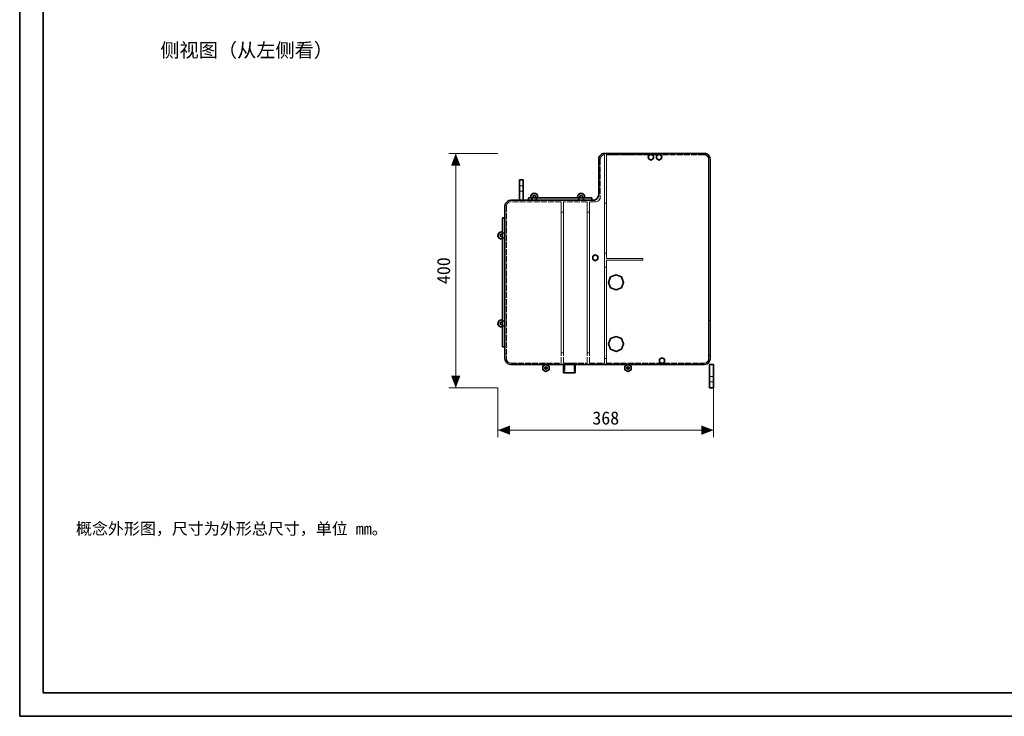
# Model space of a CAD drawing. Header units: millimetres. Extents: x 0 to 420, y 0 to 297.
# Tile 1 of 3: x 0 to 210, y 0 to 148. Entities that reach past the tile are written whole.
import ezdxf
from ezdxf.enums import TextEntityAlignment as Align

# ---------------------------------------------------------------- set-up
doc = ezdxf.new("R2010")
doc.units = ezdxf.units.MM
doc.linetypes.add('DASHED', pattern=[1.524, 1.27, -0.254])
for name, color, linetype, lineweight, true_color in [('DIM', 7, 'Continuous', 18, 0x1e5aa0), ('FRAME', 7, 'Continuous', 35, 0x3c3c3c), ('HIDDEN', 7, 'DASHED', 13, 0x969696), ('OUTLINE', 7, 'Continuous', 35, 0x141414), ('TEXT', 7, 'Continuous', 18, 0x141414)]:
    doc.layers.add(name, color=color, linetype=linetype, lineweight=lineweight, true_color=true_color)
doc.styles.add('ZH', font='simsun.ttc')

msp = doc.modelspace()

# ---------------------------------------------------------------- hatches: boundary and pattern name
at = {"layer": 'DIM'}
for points in [[(93, 120), (92.01, 117.4), (93.99, 117.4)], [(93, 70), (93.99, 72.6), (92.01, 72.6)], [(102, 61), (104.6, 60.01), (104.6, 61.99)], [(148, 61), (145.4, 61.99), (145.4, 60.01)]]:
    msp.add_hatch(color=7, dxfattribs=at).paths.add_polyline_path(points)

# ---------------------------------------------------------------- linework, layer by layer
for points in [[(102, 120), (91.5, 120)], [(93, 70), (93, 120)], [(102, 70), (91.5, 70)], [(102, 70), (102, 59.5)], [(148, 70), (148, 59.5)], [(102, 61), (148, 61)]]:
    msp.add_lwpolyline(points, dxfattribs=at)
at = {"layer": 'FRAME'}
for points in [[(0, 0), (420, 0), (420, 297), (0, 297)], [(5, 5), (415, 5), (415, 292), (5, 292)]]:
    msp.add_lwpolyline(points, close=True, dxfattribs=at)
at = {"layer": 'HIDDEN'}
for points in [[(124.75, 120), (124.43, 119.96), (124.12, 119.83), (123.87, 119.63), (123.67, 119.38), (123.54, 119.07), (123.5, 118.75)], [(125.38, 120), (124.75, 120)], [(125.38, 119.69), (125.38, 120)], [(134.12, 120), (125.38, 120)], [(125.38, 119.69), (125.38, 120)], [(136.62, 120), (134.12, 120)], [(134.12, 119.69), (134.12, 120)], [(134.12, 119.69), (134.12, 120)], [(134.25, 119.69), (134.31, 119.72), (134.37, 119.76), (134.43, 119.78), (134.49, 119.8), (134.56, 119.81), (134.62, 119.81)], [(134.62, 119.81), (134.69, 119.81), (134.76, 119.8), (134.82, 119.78), (134.88, 119.76), (134.94, 119.72), (135, 119.69)], [(136, 119.69), (136.06, 119.72), (136.12, 119.76), (136.18, 119.78), (136.24, 119.8), (136.31, 119.81), (136.38, 119.81)], [(136.38, 119.81), (136.42, 119.81), (136.46, 119.81), (136.5, 119.8), (136.54, 119.79), (136.59, 119.78), (136.62, 119.76)], [(146, 120), (136.62, 120)], [(136.62, 119.76), (136.62, 120)], [(136.62, 119.76), (136.62, 120)], [(136.62, 119.76), (136.65, 119.75), (136.67, 119.74), (136.69, 119.73), (136.71, 119.71), (136.73, 119.7), (136.75, 119.69)], [(147.25, 118.75), (147.21, 119.07), (147.08, 119.38), (146.88, 119.63), (146.62, 119.83), (146.32, 119.96), (146, 120)], [(146, 119.69), (146, 120)], [(146, 119.69), (146, 120)], [(123.5, 118.75), (123.5, 111.25)], [(124.75, 119.69), (124.51, 119.66), (124.28, 119.56), (124.09, 119.41), (123.94, 119.22), (123.84, 118.99), (123.81, 118.75)], [(123.81, 118.75), (123.84, 118.99), (123.94, 119.22), (124.09, 119.41), (124.28, 119.56), (124.51, 119.66), (124.75, 119.69)], [(123.81, 118.75), (123.81, 110.62)], [(123.81, 118.75), (123.81, 110.62)], [(124.75, 109.38), (124.75, 119.69)], [(124.75, 75.31), (124.75, 119.69)], [(125.12, 109.38), (125.12, 119.69)], [(125.38, 119.69), (125.12, 119.69)], [(125.12, 97.62), (125.12, 119.69)], [(134.25, 119.69), (125.12, 119.69)], [(134.12, 119.69), (125.38, 119.69)], [(135, 119.69), (135.25, 119.25), (135.09, 118.77), (134.62, 118.56), (134.16, 118.77), (134, 119.25), (134.25, 119.69)], [(134.25, 119.69), (134.12, 119.69)], [(136, 119.69), (135, 119.69)], [(136, 119.69), (135, 119.69)], [(136.75, 119.69), (137, 119.25), (136.84, 118.77), (136.38, 118.56), (135.91, 118.77), (135.75, 119.25), (136, 119.69)], [(146, 119.69), (136.75, 119.69)], [(146, 119.69), (136.75, 119.69)], [(146.94, 118.75), (146.91, 118.99), (146.81, 119.22), (146.66, 119.41), (146.47, 119.56), (146.24, 119.66), (146, 119.69)], [(146, 119.69), (146.24, 119.66), (146.47, 119.56), (146.66, 119.41), (146.81, 119.22), (146.91, 118.99), (146.94, 118.75)], [(146.94, 76.25), (146.94, 118.75)], [(146.94, 84.38), (146.94, 118.75)], [(147.25, 84.38), (147.25, 118.75)], [(106.62, 110), (106.62, 114.38)], [(106.62, 114.38), (107.38, 114.38)], [(107.38, 110), (107.38, 114.38)], [(106.62, 113.06), (106.62, 112.88), (106.62, 112.69), (106.62, 112.5), (106.62, 112.31), (106.62, 112.12), (106.62, 111.94)], [(106.62, 111.94), (106.62, 112.12), (106.62, 112.31), (106.62, 112.5), (106.62, 112.69), (106.62, 112.88), (106.62, 113.06)], [(106.62, 113.06), (107.38, 113.06)], [(106.62, 111.94), (107.38, 111.94)], [(107.38, 113.06), (107.38, 112.88), (107.38, 112.69), (107.38, 112.5), (107.38, 112.31), (107.38, 112.12), (107.38, 111.94)], [(107.38, 111.94), (107.38, 112.12), (107.38, 112.31), (107.38, 112.5), (107.38, 112.69), (107.38, 112.88), (107.38, 113.06)], [(109.75, 111.5), (109.1, 111.12), (109.1, 110.38), (109.75, 110), (110.4, 110.38), (110.4, 111.12), (109.75, 111.5)], [(119.75, 111.5), (119.1, 111.12), (119.1, 110.38), (119.75, 110), (120.4, 110.38), (120.4, 111.12), (119.75, 111.5)], [(104.75, 110), (104.43, 109.96), (104.12, 109.83), (103.87, 109.63), (103.67, 109.38), (103.54, 109.07), (103.5, 108.75)], [(104.75, 109.69), (104.51, 109.66), (104.28, 109.56), (104.09, 109.41), (103.94, 109.22), (103.84, 108.99), (103.81, 108.75)], [(103.81, 108.75), (103.84, 108.99), (103.94, 109.22), (104.09, 109.41), (104.28, 109.56), (104.51, 109.66), (104.75, 109.69)], [(109.75, 110), (104.75, 110)], [(115.5, 109.69), (104.75, 109.69)], [(115.5, 109.69), (104.75, 109.69)], [(107.38, 110), (106.62, 110)], [(107.38, 110), (106.62, 110)], [(108.5, 110), (108.5, 110.5)], [(108.5, 110), (108.5, 110.5)], [(108.5, 110.5), (122, 110.5)], [(108.5, 110.5), (122, 110.5)], [(108.5, 110), (108.5, 110.5)], [(108.5, 110), (108.5, 110.5)], [(108.5, 110.5), (122, 110.5)], [(108.5, 110.5), (122, 110.5)], [(108.5, 110), (108.5, 110.5)], [(108.5, 110.5), (122, 110.5)], [(108.5, 110), (122, 110)], [(108.5, 110), (122, 110)], [(108.5, 110), (122, 110)], [(108.5, 110), (122, 110)], [(108.5, 110), (122, 110)], [(108.5, 110), (122, 110)], [(110.46, 110.5), (110.3, 110.24), (110.05, 110.06), (109.75, 110), (109.45, 110.06), (109.2, 110.24), (109.04, 110.5)], [(109.75, 111.03), (109.99, 110.89), (109.99, 110.61), (109.75, 110.47), (109.51, 110.61), (109.51, 110.89), (109.75, 111.03)], [(109.86, 110.5), (109.83, 110.49), (109.79, 110.48), (109.75, 110.47), (109.71, 110.48), (109.67, 110.49), (109.64, 110.5)], [(119.75, 110), (109.75, 110)], [(115.5, 107.5), (115.5, 109.69)], [(115.5, 75.31), (115.5, 109.69)], [(116, 107.5), (116, 109.69)], [(121, 109.69), (116, 109.69)], [(116, 75.31), (116, 109.69)], [(121, 109.69), (116, 109.69)], [(120.46, 110.5), (120.3, 110.24), (120.05, 110.06), (119.75, 110), (119.45, 110.06), (119.2, 110.24), (119.04, 110.5)], [(119.75, 111.03), (119.99, 110.89), (119.99, 110.61), (119.75, 110.47), (119.51, 110.61), (119.51, 110.89), (119.75, 111.03)], [(119.86, 110.5), (119.83, 110.49), (119.79, 110.48), (119.75, 110.47), (119.71, 110.48), (119.67, 110.49), (119.64, 110.5)], [(122.25, 110), (119.75, 110)], [(121, 107.5), (121, 109.69)], [(121, 75.31), (121, 109.69)], [(121.5, 107.5), (121.5, 109.69)], [(122.88, 109.69), (121.5, 109.69)], [(121.5, 75.31), (121.5, 109.69)], [(122.88, 109.69), (121.5, 109.69)], [(122, 110), (122, 110.5)], [(122, 110), (122, 110.5)], [(122, 110), (122, 110.5)], [(122, 110), (122, 110.5)], [(122, 110), (122, 110.5)], [(122.25, 110), (122.57, 110.04), (122.88, 110.17), (123.13, 110.37), (123.33, 110.62), (123.46, 110.93), (123.5, 111.25)], [(122.88, 109.69), (123.12, 109.72), (123.34, 109.81), (123.54, 109.96), (123.69, 110.16), (123.78, 110.38), (123.81, 110.62)], [(123.81, 110.62), (123.78, 110.38), (123.69, 110.16), (123.54, 109.96), (123.34, 109.81), (123.12, 109.72), (122.88, 109.69)], [(125.12, 109.38), (124.75, 109.38)], [(124.75, 98.75), (124.75, 109.38)], [(124.75, 109.38), (125.12, 109.38)], [(125.12, 98.75), (125.12, 109.38)], [(103.5, 108.75), (103.5, 102.5)], [(103.81, 108.75), (103.81, 76.25)], [(103.81, 108.75), (103.81, 76.25)], [(116, 107.5), (115.5, 107.5)], [(115.5, 77.5), (115.5, 107.5)], [(115.5, 107.5), (116, 107.5)], [(116, 77.5), (116, 107.5)], [(121.5, 107.5), (121, 107.5)], [(121, 77.5), (121, 107.5)], [(121, 107.5), (121.5, 107.5)], [(121.5, 77.5), (121.5, 107.5)], [(103, 106.25), (103.5, 106.25)], [(103, 106.25), (103.5, 106.25)], [(103, 78.75), (103, 106.25)], [(103, 78.75), (103, 106.25)], [(103, 106.25), (103.5, 106.25)], [(103, 106.25), (103.5, 106.25)], [(103, 78.75), (103, 106.25)], [(103, 78.75), (103, 106.25)], [(103, 106.25), (103.5, 106.25)], [(103, 78.75), (103, 106.25)], [(103.5, 78.75), (103.5, 106.25)], [(103.5, 78.75), (103.5, 106.25)], [(103.5, 78.75), (103.5, 106.25)], [(103.5, 78.75), (103.5, 106.25)], [(103.5, 78.75), (103.5, 106.25)], [(103.5, 78.75), (103.5, 106.25)], [(102.75, 103.25), (102.1, 102.88), (102.1, 102.12), (102.75, 101.75), (103.4, 102.12), (103.4, 102.88), (102.75, 103.25)], [(103, 103.21), (103.26, 103.05), (103.44, 102.8), (103.5, 102.5), (103.44, 102.2), (103.26, 101.95), (103, 101.79)], [(102.75, 102.78), (102.99, 102.64), (102.99, 102.36), (102.75, 102.22), (102.51, 102.36), (102.51, 102.64), (102.75, 102.78)], [(103, 102.61), (103.01, 102.58), (103.02, 102.54), (103.03, 102.5), (103.02, 102.46), (103.01, 102.42), (103, 102.39)], [(103.5, 102.5), (103.5, 83.75)], [(124.75, 95.75), (124.75, 98.75)], [(125.12, 98.75), (124.75, 98.75)], [(124.75, 98.75), (125.12, 98.75)], [(125.12, 97.62), (125.12, 98.75)], [(122.75, 98.38), (123.29, 98.06), (123.29, 97.44), (122.75, 97.12), (122.21, 97.44), (122.21, 98.06), (122.75, 98.38)], [(125.12, 97.62), (132.88, 97.62)], [(132.88, 97.62), (125.12, 97.62)], [(125.12, 75.31), (125.12, 97.25)], [(125.12, 95.75), (125.12, 97.25)], [(125.12, 97.25), (132.88, 97.25)], [(132.88, 97.25), (125.12, 97.25)], [(132.88, 97.25), (132.88, 97.62)], [(132.88, 97.25), (132.88, 97.62)], [(124.75, 76.25), (124.75, 95.75)], [(125.12, 95.75), (124.75, 95.75)], [(124.75, 95.75), (125.12, 95.75)], [(125.12, 76.25), (125.12, 95.75)], [(127.19, 94.12), (128.34, 93.65), (128.81, 92.5), (128.34, 91.35), (127.19, 90.88), (126.04, 91.35), (125.56, 92.5), (126.04, 93.65), (127.19, 94.12)], [(102.75, 84.5), (102.1, 84.12), (102.1, 83.38), (102.75, 83), (103.4, 83.38), (103.4, 84.12), (102.75, 84.5)], [(102.75, 84.03), (102.99, 83.89), (102.99, 83.61), (102.75, 83.47), (102.51, 83.61), (102.51, 83.89), (102.75, 84.03)], [(103, 84.46), (103.26, 84.3), (103.44, 84.05), (103.5, 83.75), (103.44, 83.45), (103.26, 83.2), (103, 83.04)], [(146.94, 76.88), (146.94, 84.38)], [(147.25, 84.38), (146.94, 84.38)], [(146.94, 84.38), (147.25, 84.38)], [(147.25, 76.88), (147.25, 84.38)], [(103, 83.86), (103.01, 83.83), (103.02, 83.79), (103.03, 83.75), (103.02, 83.71), (103.01, 83.67), (103, 83.64)], [(103.5, 83.75), (103.5, 76.25)], [(127.19, 81), (128.34, 80.52), (128.81, 79.38), (128.34, 78.23), (127.19, 77.75), (126.04, 78.23), (125.56, 79.38), (126.04, 80.52), (127.19, 81)], [(103, 78.75), (103.5, 78.75)], [(103, 78.75), (103.5, 78.75)], [(103, 78.75), (103.5, 78.75)], [(103, 78.75), (103.5, 78.75)], [(103, 78.75), (103.5, 78.75)], [(103.5, 76.25), (103.54, 75.93), (103.67, 75.62), (103.87, 75.37), (104.12, 75.17), (104.43, 75.04), (104.75, 75)], [(103.81, 76.25), (103.84, 76.01), (103.94, 75.78), (104.09, 75.59), (104.28, 75.44), (104.51, 75.34), (104.75, 75.31)], [(104.75, 75.31), (104.51, 75.34), (104.28, 75.44), (104.09, 75.59), (103.94, 75.78), (103.84, 76.01), (103.81, 76.25)], [(116, 77.5), (115.5, 77.5)], [(115.5, 75.31), (115.5, 77.5)], [(115.5, 77.5), (116, 77.5)], [(116, 75.31), (116, 77.5)], [(121.5, 77.5), (121, 77.5)], [(121, 75.31), (121, 77.5)], [(121, 77.5), (121.5, 77.5)], [(121.5, 75.31), (121.5, 77.5)], [(125.12, 76.25), (124.75, 76.25)], [(124.75, 75.31), (124.75, 76.25)], [(124.75, 76.25), (125.12, 76.25)], [(125.12, 75.31), (125.12, 76.25)], [(136.62, 75.31), (136.45, 75.51), (136.38, 75.75), (136.41, 76.01), (136.54, 76.23), (136.75, 76.38), (137, 76.44)], [(137, 76.44), (137.25, 76.38), (137.46, 76.23), (137.59, 76.01), (137.62, 75.75), (137.55, 75.51), (137.38, 75.31)], [(146, 75), (146.32, 75.04), (146.62, 75.17), (146.88, 75.37), (147.08, 75.62), (147.21, 75.93), (147.25, 76.25)], [(146, 75.31), (146.24, 75.34), (146.47, 75.44), (146.66, 75.59), (146.81, 75.78), (146.91, 76.01), (146.94, 76.25)], [(146.94, 76.25), (146.91, 76.01), (146.81, 75.78), (146.66, 75.59), (146.47, 75.44), (146.24, 75.34), (146, 75.31)], [(147.25, 76.88), (146.94, 76.88)], [(146.94, 76.25), (146.94, 76.88)], [(146.94, 76.88), (147.25, 76.88)], [(147.25, 76.25), (147.25, 76.88)], [(104.75, 75.31), (115.5, 75.31)], [(104.75, 75.31), (115.5, 75.31)], [(104.75, 75), (112.25, 75)], [(112.25, 75), (112.9, 74.62), (112.9, 73.88), (112.25, 73.5), (111.6, 73.88), (111.6, 74.62), (112.25, 75)], [(112.25, 74.53), (112.49, 74.39), (112.49, 74.11), (112.25, 73.97), (112.01, 74.11), (112.01, 74.39), (112.25, 74.53)], [(112.25, 75), (129.75, 75)], [(116, 75.31), (121, 75.31)], [(116, 75.31), (121, 75.31)], [(116, 75), (116.42, 75), (116.83, 75), (117.25, 75), (117.67, 75), (118.08, 75), (118.5, 75)], [(118.5, 75), (118.08, 75), (117.67, 75), (117.25, 75), (116.83, 75), (116.42, 75), (116, 75)], [(118.25, 75.31), (117.92, 75.31), (117.58, 75.31), (117.25, 75.31), (116.92, 75.31), (116.58, 75.31), (116.25, 75.31)], [(116.25, 75.31), (116.58, 75.31), (116.92, 75.31), (117.25, 75.31), (117.58, 75.31), (117.92, 75.31), (118.25, 75.31)], [(116.25, 75.31), (116.25, 75)], [(116.25, 75), (116.25, 73.25)], [(116.25, 75), (116.58, 75), (116.92, 75), (117.25, 75), (117.58, 75), (117.92, 75), (118.25, 75)], [(118.25, 75), (118.25, 75.31)], [(118.25, 75), (118.25, 73.25)], [(121.5, 75.31), (124.75, 75.31)], [(121.5, 75.31), (124.75, 75.31)], [(125.12, 75.31), (136.62, 75.31)], [(125.12, 75.31), (136.62, 75.31)], [(129.75, 75), (130.4, 74.62), (130.4, 73.88), (129.75, 73.5), (129.1, 73.88), (129.1, 74.62), (129.75, 75)], [(129.75, 74.53), (129.99, 74.39), (129.99, 74.11), (129.75, 73.97), (129.51, 74.11), (129.51, 74.39), (129.75, 74.53)], [(129.75, 75), (146, 75)], [(137.38, 75.31), (137.26, 75.24), (137.13, 75.2), (137, 75.19), (136.87, 75.2), (136.74, 75.24), (136.62, 75.31)], [(137.38, 75.31), (137.36, 75.3), (137.34, 75.29), (137.31, 75.27), (137.29, 75.26), (137.27, 75.25), (137.25, 75.24)], [(137.38, 75.31), (137.36, 75.3), (137.34, 75.29), (137.31, 75.27), (137.29, 75.26), (137.27, 75.25), (137.25, 75.24)], [(137.25, 75), (137.25, 75.24)], [(137.25, 75), (137.25, 75.24)], [(137.25, 75), (145.38, 75)], [(137.25, 75), (145.38, 75)], [(137.38, 75.31), (146, 75.31)], [(137.38, 75.31), (145.38, 75.31)], [(137.38, 75.31), (145.38, 75.31)], [(137.38, 75.31), (146, 75.31)], [(145.38, 75), (145.38, 75.31)], [(145.38, 75), (145.38, 75.31)], [(147.12, 72.44), (147.12, 75)], [(148, 75), (147.12, 75)], [(148, 72.44), (148, 75)], [(116, 73.25), (116.42, 73.25), (116.83, 73.25), (117.25, 73.25), (117.67, 73.25), (118.08, 73.25), (118.5, 73.25)], [(116.25, 73.25), (116.58, 73.25), (116.92, 73.25), (117.25, 73.25), (117.58, 73.25), (117.92, 73.25), (118.25, 73.25)], [(118.25, 73.25), (117.92, 73.25), (117.58, 73.25), (117.25, 73.25), (116.92, 73.25), (116.58, 73.25), (116.25, 73.25)], [(147.12, 72.44), (147.12, 72.25), (147.12, 72.06), (147.12, 71.88), (147.12, 71.69), (147.12, 71.5), (147.12, 71.31)], [(147.12, 72.44), (148, 72.44)], [(148, 72.44), (148, 72.25), (148, 72.06), (148, 71.88), (148, 71.69), (148, 71.5), (148, 71.31)], [(147.12, 70), (147.12, 71.31)], [(147.12, 71.31), (148, 71.31)], [(148, 70), (147.12, 70)], [(148, 70), (148, 71.31)]]:
    msp.add_lwpolyline(points, dxfattribs=at)
at = {"layer": 'OUTLINE'}
for points in [[(124.75, 120), (124.43, 119.96), (124.12, 119.83), (123.87, 119.63), (123.67, 119.38), (123.54, 119.07), (123.5, 118.75)], [(146, 120), (124.75, 120)], [(134.62, 119.81), (135.17, 119.5), (135.17, 118.88), (134.62, 118.56), (134.08, 118.88), (134.08, 119.5), (134.62, 119.81)], [(136.38, 119.81), (136.92, 119.5), (136.92, 118.88), (136.38, 118.56), (135.83, 118.88), (135.83, 119.5), (136.38, 119.81)], [(147.25, 118.75), (147.21, 119.07), (147.08, 119.38), (146.88, 119.63), (146.62, 119.83), (146.32, 119.96), (146, 120)], [(123.5, 118.75), (123.5, 111.25)], [(147.25, 76.25), (147.25, 118.75)], [(106.62, 114.38), (107.38, 114.38)], [(106.62, 110), (106.62, 114.38)], [(107.38, 110), (107.38, 114.38)], [(109.04, 110.5), (109, 110.73), (109.03, 110.97), (109.14, 111.18), (109.3, 111.35), (109.52, 111.46), (109.75, 111.5)], [(109.75, 111.5), (109.98, 111.46), (110.2, 111.35), (110.36, 111.18), (110.47, 110.97), (110.5, 110.73), (110.46, 110.5)], [(119.04, 110.5), (119, 110.73), (119.03, 110.97), (119.14, 111.18), (119.3, 111.35), (119.52, 111.46), (119.75, 111.5)], [(119.75, 111.5), (119.98, 111.46), (120.2, 111.35), (120.36, 111.18), (120.47, 110.97), (120.5, 110.73), (120.46, 110.5)], [(104.75, 110), (104.43, 109.96), (104.12, 109.83), (103.87, 109.63), (103.67, 109.38), (103.54, 109.07), (103.5, 108.75)], [(122.25, 110), (104.75, 110)], [(108.5, 110), (108.5, 110.5)], [(108.5, 110.5), (122, 110.5)], [(109.64, 110.5), (109.54, 110.58), (109.48, 110.69), (109.48, 110.81), (109.53, 110.92), (109.63, 111), (109.75, 111.03)], [(109.75, 111.03), (109.87, 111), (109.97, 110.92), (110.02, 110.81), (110.02, 110.69), (109.96, 110.58), (109.86, 110.5)], [(119.64, 110.5), (119.54, 110.58), (119.48, 110.69), (119.48, 110.81), (119.53, 110.92), (119.63, 111), (119.75, 111.03)], [(119.75, 111.03), (119.87, 111), (119.97, 110.92), (120.02, 110.81), (120.02, 110.69), (119.96, 110.58), (119.86, 110.5)], [(122, 110), (122, 110.5)], [(122.25, 110), (122.57, 110.04), (122.88, 110.17), (123.13, 110.37), (123.33, 110.62), (123.46, 110.93), (123.5, 111.25)], [(103.5, 108.75), (103.5, 76.25)], [(103, 106.25), (103.5, 106.25)], [(103, 78.75), (103, 106.25)], [(103, 101.79), (102.57, 101.77), (102.2, 101.99), (102.01, 102.37), (102.06, 102.8), (102.34, 103.13), (102.75, 103.25)], [(102.75, 103.25), (102.79, 103.25), (102.83, 103.25), (102.88, 103.24), (102.92, 103.23), (102.96, 103.22), (103, 103.21)], [(103, 102.39), (102.86, 102.25), (102.67, 102.24), (102.52, 102.35), (102.48, 102.54), (102.57, 102.71), (102.75, 102.78)], [(102.75, 102.78), (102.8, 102.77), (102.85, 102.76), (102.9, 102.73), (102.94, 102.7), (102.97, 102.66), (103, 102.61)], [(122.75, 98.38), (123.29, 98.06), (123.29, 97.44), (122.75, 97.12), (122.21, 97.44), (122.21, 98.06), (122.75, 98.38)], [(127.19, 94.12), (128.34, 93.65), (128.81, 92.5), (128.34, 91.35), (127.19, 90.88), (126.04, 91.35), (125.56, 92.5), (126.04, 93.65), (127.19, 94.12)], [(103, 83.04), (102.57, 83.02), (102.2, 83.24), (102.01, 83.62), (102.06, 84.05), (102.34, 84.38), (102.75, 84.5)], [(103, 83.64), (102.86, 83.5), (102.67, 83.49), (102.52, 83.6), (102.48, 83.79), (102.57, 83.96), (102.75, 84.03)], [(102.75, 84.5), (102.79, 84.5), (102.83, 84.5), (102.88, 84.49), (102.92, 84.48), (102.96, 84.47), (103, 84.46)], [(102.75, 84.03), (102.8, 84.02), (102.85, 84.01), (102.9, 83.98), (102.94, 83.95), (102.97, 83.91), (103, 83.86)], [(127.19, 81), (128.34, 80.52), (128.81, 79.38), (128.34, 78.23), (127.19, 77.75), (126.04, 78.23), (125.56, 79.38), (126.04, 80.52), (127.19, 81)], [(103, 78.75), (103.5, 78.75)], [(103.5, 76.25), (103.54, 75.93), (103.67, 75.62), (103.87, 75.37), (104.12, 75.17), (104.43, 75.04), (104.75, 75)], [(137, 76.44), (137.54, 76.12), (137.54, 75.5), (137, 75.19), (136.46, 75.5), (136.46, 76.12), (137, 76.44)], [(146, 75), (146.32, 75.04), (146.62, 75.17), (146.88, 75.37), (147.08, 75.62), (147.21, 75.93), (147.25, 76.25)], [(104.75, 75), (146, 75)], [(112.25, 75), (112.9, 74.62), (112.9, 73.88), (112.25, 73.5), (111.6, 73.88), (111.6, 74.62), (112.25, 75)], [(112.25, 74.53), (112.49, 74.39), (112.49, 74.11), (112.25, 73.97), (112.01, 74.11), (112.01, 74.39), (112.25, 74.53)], [(116, 75), (116, 73.25)], [(118.5, 75), (118.5, 73.25)], [(129.75, 75), (130.4, 74.62), (130.4, 73.88), (129.75, 73.5), (129.1, 73.88), (129.1, 74.62), (129.75, 75)], [(129.75, 74.53), (129.99, 74.39), (129.99, 74.11), (129.75, 73.97), (129.51, 74.11), (129.51, 74.39), (129.75, 74.53)], [(147.12, 70), (147.12, 75)], [(147.12, 75), (148, 75)], [(148, 70), (148, 75)], [(118.5, 73.25), (118.08, 73.25), (117.67, 73.25), (117.25, 73.25), (116.83, 73.25), (116.42, 73.25), (116, 73.25)], [(147.12, 70), (148, 70)]]:
    msp.add_lwpolyline(points, dxfattribs=at)

# ---------------------------------------------------------------- texts
at = {"layer": 'DIM', "style": 'ZH'}
msp.add_text('400', height=2.8, rotation=90, dxfattribs=at).set_placement((90.4, 95), align=Align.MIDDLE_CENTER)
msp.add_text('368', height=2.8, dxfattribs=at).set_placement((125, 63.6), align=Align.MIDDLE_CENTER)
at = {"layer": 'TEXT', "style": 'ZH'}
for s, height, p in [('侧视图（从左侧看）', 3, (30, 142)), ('概念外形图，尺寸为外形总尺寸，单位 mm。', 2.5, (12, 40))]:
    msp.add_text(s, height=height, dxfattribs=at).set_placement(p, align=Align.MIDDLE_LEFT)

doc.saveas('drawing.dxf')
